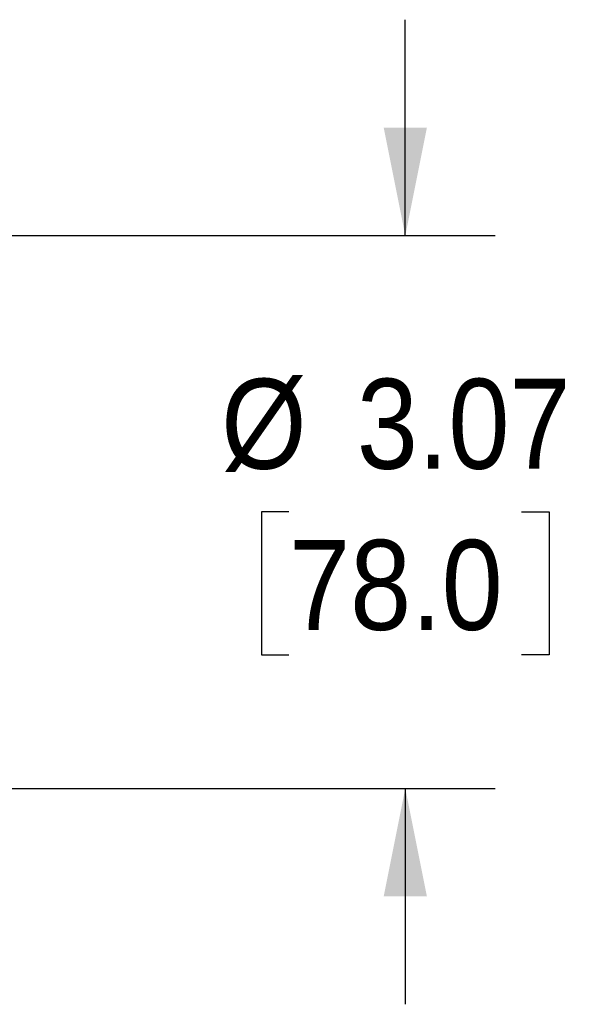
# Model space of a CAD drawing. Header units: inches. Extents: x 0 to 44, y 0 to 34.
# Tile 9 of 12: x 31.8 to 35, y 16.1 to 21.6. Entities that reach past the tile are written whole.
import ezdxf

# ---------------------------------------------------------------- set-up
doc = ezdxf.new("R2010")
doc.units = ezdxf.units.IN
doc.header["$LTSCALE"] = 4
doc.header["$MEASUREMENT"] = 0
doc.linetypes.add('SLD-Solid', pattern=[0])
doc.layers.add('DIMENSIONS', color=140, linetype='SLD-Solid', lineweight=25)
doc.styles.add('SLDTEXTSTYLE0', font='GOTHIC.TTF', dxfattribs={"width": 0.913})
doc.dimstyles.new('SLDDIMSTYLE3', dxfattribs={"dimtxt": 0.5, "dimasz": 0.6, "dimexe": 0, "dimexo": 0.0625, "dimgap": 0.125, "dimtad": 0, "dimtih": 1, "dimtoh": 1, "dimrnd": 1e-09, "dimzin": 12, "dimdsep": 46, "dimtxsty": 'SLDTEXTSTYLE0', "dimsah": 1, "dimcen": 0.09, "dimadec": 0, "dimazin": 3, "dimtfac": 1, "dimtmove": 0, "dimatfit": 0, "dimfxl": 0, "dimfrac": 2, "dimtolj": 1, "dimtzin": 12, "dimarcsym": 0})

# ---------------------------------------------------------------- blocks, each defined once
blk = doc.blocks.new('_D_5')
at = {"layer": 'DIMENSIONS'}
for p, q in [((33.9056, 20.3794), (33.9056, 21.5794)), ((23.1612, 20.3794), (30.1913, 20.3794)), ((30.6913, 20.3794), (34.4056, 20.3794)), ((33.2591, 18.844), (33.1068, 18.844)), ((33.1068, 18.844), (33.1068, 18.0502)), ((34.5522, 18.844), (34.7045, 18.844)), ((34.7045, 18.844), (34.7045, 18.0502)), ((33.1068, 18.0502), (33.2591, 18.0502)), ((34.7045, 18.0502), (34.5522, 18.0502)), ((23.1612, 17.3085), (30.1913, 17.3085)), ((30.6913, 17.3085), (34.4056, 17.3085)), ((33.9056, 17.3085), (33.9056, 16.1085))]:
    blk.add_line(p, q, dxfattribs=at)
for points in [[(33.9056, 20.3794), (34.0256, 20.9794), (33.7856, 20.9794)], [(33.9056, 17.3085), (33.7856, 16.7085), (34.0256, 16.7085)]]:
    blk.add_solid(points, dxfattribs=at)
at = {"layer": 'DIMENSIONS', "char_height": 0.5, "attachment_point": 1, "style": 'SLDTEXTSTYLE0'}
for s, insert in [('%%c', (32.8821, 19.5842)), ('3.07', (33.6361, 19.5842)), ('78.0', (33.2591, 18.6889))]:
    blk.add_mtext(s, dxfattribs=dict(at, insert=insert))

msp = doc.modelspace()

# ---------------------------------------------------------------- dimensions: what is measured, and where the dimension line sits
at = {"layer": 'DIMENSIONS'}
dim = msp.add_linear_dim(base=(33.9056, 17.3085), p1=(22.9612, 20.3794), p2=(22.9612, 17.3085), angle=90, text='%%c<>', dimstyle='SLDDIMSTYLE3', dxfattribs=at)
dim.commit()
dim.dimension.update_dxf_attribs({"geometry": '_D_5', "text_midpoint": (33.9056, 18.844), "dimtype": 160})

doc.saveas('drawing.dxf')
